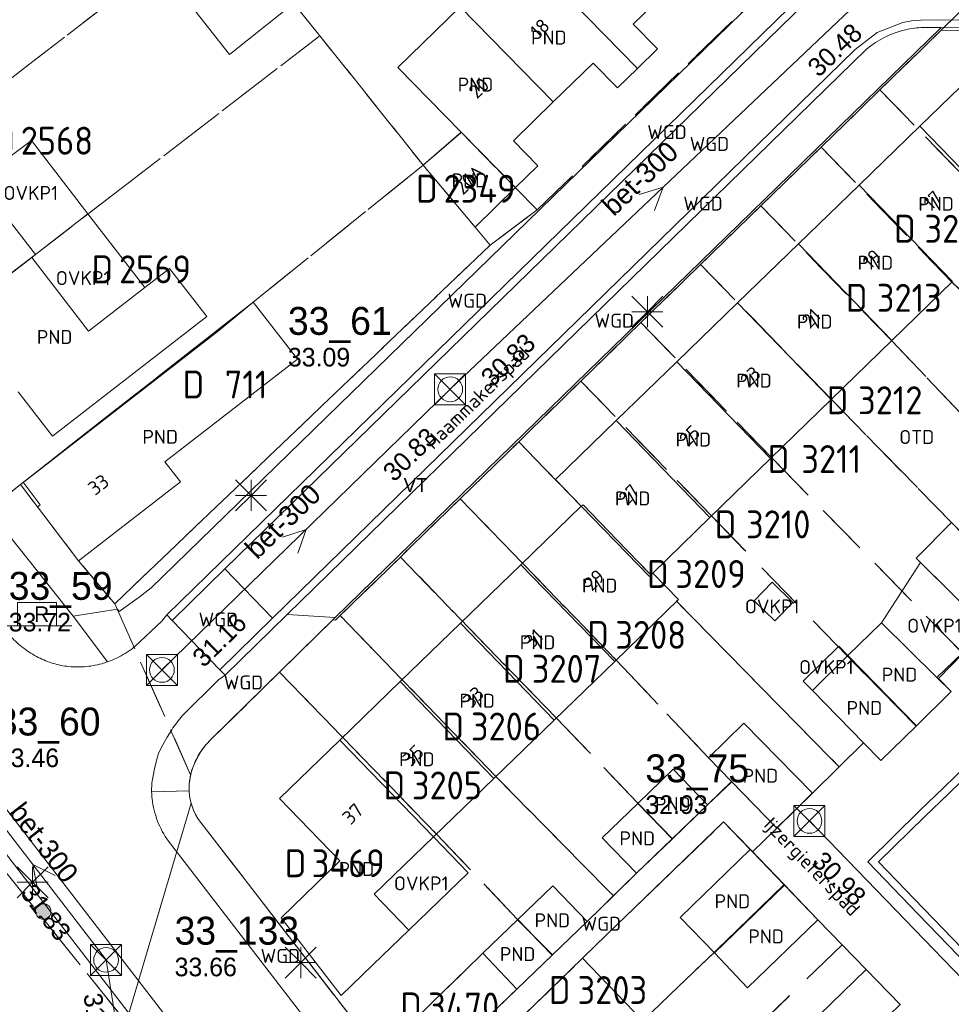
# Model space of a CAD drawing. Header units: metres. Extents: x 207644 to 210135, y 370459 to 373417.
# Tile 150 of 256: x 208443 to 208503, y 372073 to 372136. Entities that reach past the tile are written whole.
import ezdxf
from ezdxf.enums import TextEntityAlignment as Align

# ---------------------------------------------------------------- set-up
doc = ezdxf.new("R2010")
doc.units = ezdxf.units.M
doc.linetypes.add('HIDDEN2', pattern=[4.7625, 3.175, -1.5875])
for name, color, linetype in [('CON_BxH300x300mm', 7, 'Continuous'), ('DMM_BxH300x300mm', 7, 'Continuous'), ('GB', 1, 'Continuous'), ('GB07', 1, 'Continuous'), ('GB11', 1, 'Continuous'), ('INV_BxH300x300mm', 7, 'Continuous'), ('KAD_Niet_vastgesteld_Perceel', 30, 'Continuous'), ('KAD_perceelnummer', 212, 'Continuous'), ('KAD_sectie', 212, 'Continuous'), ('KAD_Vastgesteld_Perceel', 212, 'Continuous'), ('KO_INSPECTIE', 7, 'Continuous'), ('NAR', 7, 'Continuous'), ('NLV_inspectieput', 7, 'Continuous'), ('NNR_inspectieput', 7, 'Continuous'), ('NOD_inspectieput', 7, 'Continuous'), ('ORL', 7, 'Continuous'), ('OTD', 7, 'Continuous'), ('OVKP1', 7, 'Continuous'), ('PIJL', 7, 'Continuous'), ('PND', 7, 'Continuous'), ('WGD', 7, 'Continuous')]:
    doc.layers.add(name, color=color, linetype=linetype)
for name, color, linetype, lineweight in [('GMV', 7, 'Continuous', 25), ('GP1', 7, 'Continuous', 30), ('Q21_lantaarnpaal', 1, 'Continuous', 0), ('Q26_boom', 72, 'Continuous', 0), ('Q28_rioolput', 153, 'Continuous', 0), ('Q89_trottoirkolk_rechts', 153, 'Continuous', 0)]:
    doc.layers.add(name, color=color, linetype=linetype, lineweight=lineweight)
doc.styles.add('ISO', font='isocpeur.ttf', dxfattribs={"height": 1})
doc.styles.add('ISOCP', font='ISOCP.shx', dxfattribs={"height": 1.8})

# ---------------------------------------------------------------- blocks, each defined once
blk = doc.blocks.new('ACMAP_ANN_TEMPLATE_Vastgesteld_Perceelnummer')
at = {"layer": 'KAD_perceelnummer', "style": 'ISOCP'}
blk.add_attdef('Perceelnummer', text='', height=1.8, dxfattribs=at).set_placement((0, 0), align=Align.MIDDLE)
at = {"layer": 'KAD_sectie', "style": 'ISOCP'}
blk.add_attdef('sectie', text='', height=1.8, dxfattribs=at).set_placement((-2.7, 0), align=Align.MIDDLE_RIGHT)
blk = doc.blocks.new('Q21')
for p, q in [((-1, 1), (0, 0)), ((0, 1), (0, 0)), ((0, 0), (1, 1)), ((-1, 0), (0, 0)), ((-1, -1), (0, 0)), ((0, 0), (1, 0)), ((0, 0), (0, -1)), ((0, 0), (1, -1))]:
    blk.add_line(p, q)
blk = doc.blocks.new('Q28')
at = {"linetype": 'Continuous'}
for p, q in [((-1, -1), (1, 1)), ((-1, 1), (1, -1))]:
    blk.add_line(p, q, dxfattribs=at)
blk.add_lwpolyline([(1, 1), (1, -1), (-1, -1), (-1, 1)], close=True)
blk = doc.blocks.new('Q26')
blk.add_hatch(color=256).paths.add_polyline_path([(-0.452, -0.01, 1), (0.548, -0.01, 1)])
blk.add_circle((0.048, -0.01), 0.5)
blk = doc.blocks.new('Q89')
for p, q in [((1, 0), (0, 0)), ((3.5, 0), (4.5, 0))]:
    blk.add_line(p, q)
blk.add_lwpolyline([(1, 0), (3.5, 0), (3.5, 1.5), (1, 1.5), (1, 0)])
blk.add_text('R', height=1).set_placement((2.066, 0.247))

msp = doc.modelspace()

# ---------------------------------------------------------------- linework, layer by layer
at = {"layer": 'CON_BxH300x300mm', "color": 253, "linetype": 'Continuous', "lineweight": 13}
for points in [[(208471.07, 372112.62), (208498.53, 372138.68)], [(208452.47, 372094.52), (208471.07, 372112.62)], [(208448.87, 372075.82), (208439.41, 372088.1)], [(208522.02, 372056.06), (208494.25, 372084.78)], [(208451.5, 372059), (208448.87, 372075.82)]]:
    msp.add_lwpolyline(points, dxfattribs=at)
at = {"layer": 'GB', "color": 253, "linetype": 'Continuous', "lineweight": 13}
for points in [[(208482.864, 372136.175), (208484.976, 372138.237)], [(208467.688, 372133.365), (208471.718, 372137.294)], [(208484.435, 372134.567), (208482.864, 372136.175)], [(208483.149, 372133.31), (208484.435, 372134.567)], [(208477.72, 372131.15), (208480.291, 372133.661)], [(208480.291, 372133.661), (208481.862, 372132.053)], [(208471.784, 372129.197), (208467.688, 372133.365)], [(208481.862, 372132.053), (208483.149, 372133.31)], [(208501.368, 372129.584), (208505.287, 372133.381)], [(208475.148, 372128.638), (208477.72, 372131.15)], [(208469.321, 372127.076), (208471.784, 372129.197)], [(208497.449, 372125.787), (208501.368, 372129.584)], [(208476.72, 372127.028), (208475.148, 372128.638)], [(208472.671, 372123.076), (208469.321, 372127.076)], [(208475.289, 372125.631), (208476.72, 372127.028)], [(208475.289, 372125.631), (208472.671, 372123.076)], [(208493.53, 372121.99), (208497.449, 372125.787)], [(208489.611, 372118.193), (208493.53, 372121.99)], [(208452.963, 372120.404), (208451.372, 372119.175)], [(208455.367, 372117.311), (208452.963, 372120.404)], [(208503.472, 372119.569), (208499.563, 372115.763)], [(208461.209, 372114.558), (208458.361, 372118.247)], [(208485.692, 372114.396), (208489.611, 372118.193)], [(208445.407, 372109.606), (208455.367, 372117.311)], [(208456.12, 372116.381), (208443.596, 372106.679)], [(208499.563, 372115.763), (208495.648, 372111.966)], [(208452.653, 372107.943), (208461.209, 372114.558)], [(208481.773, 372110.599), (208485.692, 372114.396)], [(208443.19, 372112.46), (208445.407, 372109.606)], [(208495.648, 372111.966), (208491.736, 372108.157)], [(208477.854, 372106.802), (208481.773, 372110.599)], [(208453.664, 372106.64), (208452.653, 372107.943)], [(208487.826, 372104.351), (208491.736, 372108.157)], [(208443.596, 372106.679), (208443.518, 372106.618)], [(208443.518, 372106.618), (208444.626, 372105.162)], [(208447.184, 372101.617), (208453.664, 372106.64)], [(208479.524, 372105.078), (208477.854, 372106.802)], [(208444.626, 372105.162), (208444.451, 372105.029)], [(208444.451, 372105.029), (208447.1, 372101.552)], [(208479.524, 372105.078), (208475.629, 372101.307)], [(208484.132, 372100.754), (208487.826, 372104.351)], [(208501.134, 372101.725), (208503.409, 372104.019)], [(208447.1, 372101.552), (208447.184, 372101.617)], [(208475.629, 372101.307), (208471.735, 372097.536)], [(208505.724, 372097.176), (208501.134, 372101.725)], [(208485.792, 372099.065), (208484.132, 372100.754)], [(208481.683, 372095.056), (208485.792, 372099.065)], [(208467.841, 372093.765), (208471.735, 372097.536)], [(208496.733, 372095.447), (208498.898, 372097.546)], [(208481.683, 372095.056), (208477.785, 372091.288)], [(208494.436, 372093.188), (208496.733, 372095.447)], [(208467.841, 372093.765), (208463.947, 372089.994)], [(208502.469, 372094.025), (208503.389, 372093.119)], [(208497.74, 372089.824), (208494.436, 372093.188)], [(208503.389, 372093.119), (208501.148, 372090.923)], [(208473.887, 372087.521), (208477.785, 372091.288)], [(208487.736, 372088.841), (208490.013, 372091.079)], [(208490.013, 372091.079), (208494.436, 372086.566)], [(208498.861, 372088.683), (208501.148, 372090.923)], [(208463.947, 372089.994), (208460.053, 372086.224)], [(208497.74, 372089.824), (208498.861, 372088.683)], [(208489.238, 372087.299), (208487.736, 372088.841)], [(208483.182, 372085.914), (208485.465, 372088.117)], [(208485.465, 372088.117), (208487.68, 372085.822)], [(208473.887, 372087.521), (208469.989, 372083.754)], [(208489.238, 372087.299), (208492.139, 372084.321)], [(208460.053, 372086.224), (208463.952, 372082.203)], [(208494.436, 372086.566), (208492.139, 372084.321)], [(208480.884, 372083.697), (208483.182, 372085.914)], [(208487.68, 372085.822), (208485.393, 372083.615)], [(208469.989, 372083.754), (208466.164, 372080.057)], [(208483.099, 372081.401), (208480.884, 372083.697)], [(208483.099, 372081.401), (208485.393, 372083.615)], [(208490.425, 372082.928), (208485.903, 372078.556)], [(208490.425, 372082.928), (208490.567, 372082.781)], [(208492.647, 372080.627), (208490.567, 372082.781)], [(208463.952, 372082.203), (208460.161, 372078.535)], [(208475.415, 372078.41), (208477.686, 372080.599)], [(208477.686, 372080.599), (208479.903, 372078.298)], [(208492.647, 372080.627), (208494.788, 372078.41)], [(208466.164, 372080.057), (208468.405, 372077.741)], [(208460.161, 372078.535), (208464.035, 372073.516)], [(208473.166, 372076.243), (208475.415, 372078.41)], [(208485.903, 372078.556), (208488.116, 372076.267)], [(208490.257, 372074.023), (208494.788, 372078.41)], [(208466.102, 372075.523), (208468.405, 372077.741)], [(208479.903, 372078.298), (208477.673, 372076.149)], [(208475.377, 372073.937), (208473.166, 372076.243)], [(208473.361, 372069.873), (208479.611, 372075.918)], [(208475.377, 372073.937), (208477.673, 372076.149)], [(208479.611, 372075.918), (208483.489, 372071.885)], [(208488.116, 372076.267), (208490.257, 372074.023)], [(208464.035, 372073.516), (208466.102, 372075.523)], [(208497.914, 372075.188), (208493.363, 372070.781)], [(208497.914, 372075.188), (208500.111, 372072.911)]]:
    msp.add_lwpolyline(points, dxfattribs=at)
at = {"layer": 'GB07', "color": 253, "linetype": 'Continuous', "lineweight": 13}
for points in [[(208483.149, 372133.31), (208475.58, 372141.058)], [(208471.718, 372137.294), (208477.72, 372131.15)], [(208475.289, 372125.631), (208471.784, 372129.197)], [(208501.368, 372129.584), (208507.382, 372123.376)], [(208497.449, 372125.787), (208503.472, 372119.569)], [(208493.53, 372121.99), (208499.563, 372115.763)], [(208435.73, 372114.687), (208444.068, 372121.124)], [(208444.068, 372121.124), (208444.325, 372121.322)], [(208489.611, 372118.193), (208495.648, 372111.966)], [(208485.692, 372114.396), (208491.736, 372108.157)], [(208487.826, 372104.351), (208481.773, 372110.599)], [(208479.524, 372105.078), (208483.917, 372100.544)], [(208475.629, 372101.307), (208481.683, 372095.056)], [(208483.917, 372100.544), (208484.132, 372100.754)], [(208471.735, 372097.536), (208477.785, 372091.288)], [(208498.898, 372097.546), (208502.469, 372094.025)], [(208496.733, 372095.447), (208501.148, 372090.923)], [(208473.887, 372087.521), (208467.841, 372093.765)], [(208463.947, 372089.994), (208469.989, 372083.754)], [(208483.182, 372085.914), (208485.393, 372083.615)], [(208488.116, 372076.267), (208492.647, 372080.627)], [(208475.415, 372078.41), (208477.673, 372076.149)]]:
    msp.add_lwpolyline(points, dxfattribs=at)
at = {"layer": 'GB11', "color": 253, "linetype": 'Continuous', "lineweight": 13}
for points in [[(208454.119, 372137.645), (208456.823, 372134.221)], [(208456.823, 372134.221), (208460.428, 372137.068)], [(208441.627, 372126.854), (208440.615, 372126.062), (208444.325, 372121.322)], [(208447.74, 372116.37), (208444.068, 372121.124)], [(208451.372, 372119.175), (208447.74, 372116.37)], [(208458.361, 372118.247), (208456.12, 372116.381)]]:
    msp.add_lwpolyline(points, dxfattribs=at)
at = {"layer": 'GMV', "color": 253, "linetype": 'Continuous', "lineweight": 13}
for points in [[(208450.64, 372071.995), (208384.744, 372157.407)], [(208452.517, 372100.516), (208495.551, 372142.451)], [(208452.781, 372098.07), (208497.297, 372141.498)], [(208497.492, 372140.994), (208456.529, 372101.032)], [(208500.274, 372136.279), (208498.61, 372135.628)], [(208500.836, 372136.377), (208500.274, 372136.279)], [(208501.406, 372136.42), (208500.836, 372136.377)], [(208502.736, 372136.444), (208501.406, 372136.42)], [(208513.011, 372136.244), (208502.736, 372136.444)], [(208502.752, 372135.944), (208463.658, 372097.906)], [(208498.61, 372135.628), (208497.201, 372134.53)], [(208502.752, 372135.944), (208501.585, 372135.953)], [(208505.037, 372135.9), (208502.752, 372135.944)], [(208497.201, 372134.53), (208459.603, 372097.851)], [(208460.561, 372098.089), (208497.933, 372134.548)], [(208441, 372105.185), (208446.737, 372097.99)], [(208456.529, 372101.032), (208453.127, 372097.713)], [(208459.603, 372097.851), (208456.529, 372101.032)], [(208451.775, 372099.823), (208452.517, 372100.516)], [(208450.995, 372099.21), (208451.775, 372099.823)], [(208449.704, 372098.291), (208450.995, 372099.21)], [(208446.737, 372097.99), (208449.599, 372098.429)], [(208449.599, 372098.429), (208449.704, 372098.291)], [(208452.468, 372097.666), (208452.781, 372098.07)], [(208452.781, 372098.07), (208453.127, 372097.713)], [(208460.561, 372098.089), (208456.55, 372094.176)], [(208463.658, 372097.906), (208460.561, 372098.089)], [(208446.737, 372097.99), (208448.971, 372095.042)], [(208450.723, 372096.026), (208452.468, 372097.666)], [(208456.203, 372094.534), (208453.127, 372097.713)], [(208463.658, 372097.906), (208455.654, 372090.046)], [(208459.603, 372097.851), (208456.203, 372094.534)], [(208502.469, 372094.025), (208505.724, 372097.176)], [(208456.203, 372094.534), (208456.55, 372094.176)], [(208456.115, 372093.877), (208453.786, 372091.548)], [(208456.55, 372094.176), (208456.115, 372093.877)], [(208457.78, 372065.633), (208436.95, 372092.601)], [(208452.803, 372090.184), (208453.101, 372090.659)], [(208452.521, 372089.698), (208452.803, 372090.184)], [(208494.436, 372086.566), (208497.74, 372089.824)], [(208452.243, 372089.123), (208452.326, 372089.319)], [(208452.326, 372089.319), (208452.521, 372089.698)], [(208452.01, 372088.252), (208452.177, 372088.92)], [(208452.177, 372088.92), (208452.243, 372089.123)], [(208451.875, 372087.577), (208452.01, 372088.252)], [(208502.896, 372086.907), (208504.407, 372088.377)], [(208504.732, 372087.994), (208503.221, 372086.524)], [(208487.68, 372085.822), (208489.238, 372087.299)], [(208454.221, 372086.729), (208451.807, 372086.66)], [(208454.221, 372086.729), (208454.246, 372086.404)], [(208501.358, 372085.444), (208502.896, 372086.907)], [(208454.246, 372086.404), (208454.31, 372086.084)], [(208454.31, 372086.084), (208454.401, 372085.771)], [(208503.221, 372086.524), (208501.683, 372085.061)], [(208454.401, 372085.771), (208454.516, 372085.466)], [(208454.516, 372085.466), (208454.639, 372085.2)], [(208498.009, 372082.142), (208501.358, 372085.444)], [(208454.639, 372085.2), (208454.786, 372084.946)], [(208454.786, 372084.946), (208454.952, 372084.704)], [(208454.952, 372084.704), (208455.136, 372084.475)], [(208488.708, 372084.711), (208482.349, 372078.589)], [(208490.425, 372082.928), (208488.708, 372084.711)], [(208501.683, 372085.061), (208498.712, 372082.132)], [(208455.136, 372084.475), (208466.465, 372069.814)], [(208490.567, 372082.781), (208492.139, 372084.321)], [(208466.752, 372065.511), (208452.886, 372083.473)], [(208501.263, 372078.769), (208498.009, 372082.142)], [(208498.712, 372082.132), (208501.598, 372079.14)], [(208481.309, 372079.669), (208483.099, 372081.401)], [(208480.86, 372079.228), (208481.309, 372079.669)], [(208479.903, 372078.298), (208480.86, 372079.228)], [(208501.598, 372079.14), (208521.164, 372058.898)], [(208482.349, 372078.589), (208481.904, 372078.16)], [(208494.788, 372078.41), (208497.914, 372075.188)], [(208521.167, 372058.189), (208501.263, 372078.769)], [(208481.904, 372078.16), (208479.611, 372075.918)], [(208469.501, 372068.254), (208475.377, 372073.937)]]:
    msp.add_lwpolyline(points, dxfattribs=at)
for points in [[(208497.933, 372134.548, -0.122144), (208500.453, 372135.812)], [(208500.453, 372135.812, -0.048494), (208501.585, 372135.953)], [(208442.634, 372096.766, 0.047575), (208443.444, 372095.999)], [(208443.444, 372095.999, 0.043538), (208444.378, 372095.39)], [(208449.711, 372095.364, 0.05505), (208450.723, 372096.026)], [(208444.378, 372095.39, 0.04159), (208445.326, 372094.981)], [(208445.326, 372094.981, 0.052593), (208446.334, 372094.754)], [(208447.468, 372094.726, 0.052729), (208448.586, 372094.921)], [(208448.586, 372094.921, 0.018776), (208448.971, 372095.042)], [(208448.971, 372095.042, 0.035475), (208449.711, 372095.364)], [(208446.334, 372094.754, 0.049396), (208447.468, 372094.726)], [(208453.101, 372090.659, -0.037976), (208453.786, 372091.548)], [(208455.654, 372090.046, 0.060002), (208454.996, 372089.272)], [(208454.996, 372089.272, 0.050202), (208454.521, 372088.374)], [(208454.521, 372088.374, 0.053443), (208454.286, 372087.567)], [(208451.807, 372086.66, -0.047961), (208451.875, 372087.577)], [(208454.286, 372087.567, 0.051374), (208454.221, 372086.729)], [(208451.84, 372086.201, -0.023998), (208451.807, 372086.66)], [(208452.192, 372084.772, -0.060152), (208451.84, 372086.201)], [(208452.886, 372083.473, -0.064704), (208452.192, 372084.772)]]:
    msp.add_lwpolyline(points, format="xyb", dxfattribs=at)
at = {"layer": 'GP1', "color": 253, "linetype": 'Continuous', "lineweight": 13}
for points in [[(208441.627, 372126.854), (208444.047, 372128.658)], [(208444.047, 372128.658), (208447.701, 372123.928)], [(208444.325, 372121.322), (208447.701, 372123.928)], [(208451.372, 372119.175), (208447.701, 372123.928)], [(208498.898, 372097.546), (208501.419, 372101.443)], [(208501.419, 372101.443), (208505.724, 372097.176)], [(208493.177, 372098.875), (208491.838, 372100.17), (208490.681, 372098.974), (208492.02, 372097.679), (208493.177, 372098.875)], [(208494.436, 372093.188), (208493.846, 372093.788), (208496.143, 372096.047), (208496.733, 372095.447)], [(208469.989, 372083.754), (208472.237, 372081.432)], [(208472.237, 372081.432), (208468.405, 372077.741)]]:
    msp.add_lwpolyline(points, dxfattribs=at)
at = {"layer": 'KAD_Niet_vastgesteld_Perceel', "color": 253, "linetype": 'HIDDEN2', "lineweight": 13}
msp.add_lwpolyline([(208441.818, 372105.286), (208443.344, 372106.481), (208447.1, 372101.552), (208449.424, 372098.778), (208454.325, 372087.756), (208454.286, 372087.567), (208454.232, 372087.15), (208454.221, 372086.729), (208454.247, 372086.404), (208454.31, 372086.084), (208454.356, 372085.916), (208450.173, 372071.786), (208438.713, 372086.075)], dxfattribs=at)
at = {"layer": 'KAD_Vastgesteld_Perceel', "color": 253, "linetype": 'HIDDEN2', "lineweight": 13}
for points in [[(208488.4, 372160.9), (208488.367, 372157.443), (208492.713, 372153.019), (208495.695, 372153.017), (208495.551, 372142.451), (208476.68, 372124.189), (208475.276, 372125.619), (208471.784, 372129.197), (208469.321, 372127.076), (208462.658, 372135.424), (208457.79, 372141.509), (208465.636, 372149.157), (208450.735, 372164.668), (208469.438, 372179.615), (208477.784, 372171.042), (208478.562, 372171.057), (208488.4, 372160.9)], [(208421.631, 372131.172), (208436.485, 372142.508), (208439.701, 372144.969), (208439.613, 372145.079), (208449.161, 372152.412), (208452.491, 372148.065), (208456.405, 372143.222), (208443.672, 372133.392), (208428.831, 372121.93), (208421.631, 372131.172)], [(208434.953, 372114.087), (208428.831, 372121.93), (208443.672, 372133.392), (208456.405, 372143.222), (208457.79, 372141.509), (208462.658, 372135.424), (208449.851, 372125.571), (208444.136, 372121.175), (208434.953, 372114.087)], [(208498.795, 372131.938), (208502.751, 372135.79), (208505.082, 372135.741), (208515.645, 372124.843), (208520.595, 372129.676), (208522.859, 372127.325), (208522.92, 372127.263), (208512.864, 372117.511), (208510.658, 372119.823), (208507.267, 372123.196), (208498.795, 372131.938)], [(208434.953, 372114.087), (208444.136, 372121.175), (208449.851, 372125.571), (208462.658, 372135.424), (208469.321, 372127.076), (208458.361, 372118.247), (208443.344, 372106.481), (208441.818, 372105.286), (208436.628, 372111.941), (208434.953, 372114.087)], [(208498.795, 372131.938), (208507.267, 372123.196), (208510.658, 372119.823), (208512.864, 372117.511), (208510.616, 372115.332), (208509.252, 372114.01), (208503.464, 372119.511), (208495.002, 372128.244), (208498.795, 372131.938)], [(208473.643, 372121.917), (208472.67, 372123.077), (208469.321, 372127.076), (208471.784, 372129.197), (208475.276, 372125.619), (208476.68, 372124.189), (208473.643, 372121.917)], [(208495.002, 372128.244), (208503.464, 372119.511), (208509.252, 372114.01), (208510.404, 372112.878), (208508.571, 372111.01), (208506.267, 372108.795), (208504.011, 372111.065), (208499.567, 372115.736), (208491.115, 372124.459), (208495.002, 372128.244)], [(208443.344, 372106.481), (208458.361, 372118.247), (208469.321, 372127.076), (208472.67, 372123.077), (208473.643, 372121.917), (208449.424, 372098.778), (208447.1, 372101.552), (208443.344, 372106.481)], [(208506.267, 372108.795), (208510.201, 372104.836), (208509.47, 372104.108), (208511.139, 372102.41), (208510.237, 372101.545), (208507.988, 372099.368), (208503.471, 372103.955), (208495.671, 372111.961), (208487.228, 372120.674), (208491.115, 372124.459), (208499.567, 372115.736), (208504.011, 372111.065), (208506.267, 372108.795)], [(208507.988, 372099.368), (208505.724, 372097.176), (208504.151, 372095.571), (208491.803, 372108.214), (208483.37, 372116.918), (208487.228, 372120.674), (208495.671, 372111.961), (208503.471, 372103.955), (208507.988, 372099.368)], [(208504.151, 372095.571), (208502.569, 372093.956), (208503.389, 372093.119), (208501.125, 372090.901), (208496.692, 372095.407), (208487.928, 372104.459), (208479.505, 372113.152), (208482.449, 372116.021), (208483.37, 372116.918), (208491.803, 372108.214), (208504.151, 372095.571)], [(208497.742, 372089.826), (208496.16, 372088.266), (208485.674, 372098.95), (208485.792, 372099.065), (208484.132, 372100.754), (208484.012, 372100.644), (208479.638, 372105.171), (208479.524, 372105.078), (208475.491, 372109.24), (208479.505, 372113.152), (208487.928, 372104.459), (208496.692, 372095.407), (208501.125, 372090.901), (208498.861, 372088.683), (208497.742, 372089.826)], [(208494.436, 372086.566), (208492.139, 372084.321), (208489.225, 372087.313), (208487.736, 372088.841), (208481.783, 372095.154), (208471.71, 372105.556), (208475.491, 372109.24), (208479.524, 372105.078), (208479.638, 372105.171), (208484.012, 372100.644), (208484.132, 372100.754), (208485.792, 372099.065), (208485.674, 372098.95), (208496.16, 372088.266), (208494.436, 372086.566)], [(208489.225, 372087.313), (208485.405, 372083.627), (208483.182, 372085.928), (208477.918, 372091.411), (208467.856, 372101.801), (208471.71, 372105.556), (208481.783, 372095.154), (208487.736, 372088.841), (208489.225, 372087.313)], [(208463.974, 372098.019), (208467.856, 372101.801), (208477.918, 372091.411), (208483.182, 372085.928), (208485.405, 372083.627), (208483.099, 372081.401), (208481.595, 372079.94), (208474.023, 372087.64), (208463.974, 372098.019)], [(208463.488, 372097.739), (208463.675, 372097.728), (208463.974, 372098.019), (208474.023, 372087.64), (208481.595, 372079.94), (208479.903, 372078.298), (208477.646, 372076.123), (208475.426, 372078.421), (208475.419, 372078.429), (208470.187, 372083.925), (208460.065, 372094.377), (208463.488, 372097.739)], [(208419.855, 372075.642), (208416.876, 372077.27), (208420.808, 372080.25), (208433.607, 372090.418), (208437.703, 372085.262), (208438.713, 372086.075), (208450.173, 372071.786), (208446.023, 372061.435), (208440.417, 372064.475), (208440.139, 372064.625), (208434.058, 372067.92), (208427.982, 372071.216), (208419.855, 372075.642)], [(208474.354, 372063.039), (208470.542, 372067.029), (208473.363, 372069.871), (208479.61, 372075.92), (208481.904, 372078.16), (208482.35, 372078.588), (208488.708, 372084.711), (208490.436, 372082.933), (208492.612, 372080.671), (208488.09, 372076.294), (208483.487, 372071.886), (208474.354, 372063.039)], [(208492.612, 372080.671), (208494.788, 372078.41), (208496.354, 372076.795), (208487.252, 372067.993), (208478.098, 372059.122), (208474.354, 372063.039), (208483.487, 372071.886), (208488.09, 372076.294), (208492.612, 372080.671)], [(208475.426, 372078.421), (208477.646, 372076.123), (208475.377, 372073.937), (208469.434, 372068.188), (208468.419, 372067.207), (208466.531, 372069.726), (208469.884, 372073.037), (208473.166, 372076.243), (208475.426, 372078.421)], [(208487.252, 372067.993), (208496.354, 372076.795), (208497.914, 372075.188), (208500.094, 372072.929), (208495.56, 372068.551), (208490.998, 372064.121), (208481.818, 372055.228), (208478.098, 372059.122), (208487.252, 372067.993)]]:
    msp.add_lwpolyline(points, close=True, dxfattribs=at)
for points in [[(208525.309, 372158.265), (208502.751, 372135.79), (208498.795, 372131.938), (208495.002, 372128.244), (208491.115, 372124.459), (208487.228, 372120.674), (208483.37, 372116.918), (208482.449, 372116.021), (208479.505, 372113.152), (208475.491, 372109.24), (208471.71, 372105.556), (208467.856, 372101.801), (208463.974, 372098.019), (208463.675, 372097.728), (208463.488, 372097.739), (208460.065, 372094.377), (208455.654, 372090.046), (208455.302, 372089.678), (208454.996, 372089.272), (208454.736, 372088.835), (208454.521, 372088.374), (208454.409, 372088.069), (208454.325, 372087.756), (208454.325, 372087.756), (208449.424, 372098.778), (208473.643, 372121.917), (208476.68, 372124.189), (208495.551, 372142.451)], [(208559.958, 372060.501), (208556.216, 372064.351), (208553.078, 372067.581), (208553.074, 372069.11), (208548.113, 372089.249), (208547.934, 372092.089), (208537.919, 372102.399), (208542.598, 372106.953), (208540.396, 372109.245), (208540.374, 372109.268), (208539.31, 372110.36), (208539.273, 372110.397), (208535.389, 372114.402), (208531.625, 372118.285), (208527.871, 372122.158), (208523.963, 372126.188), (208522.92, 372127.263), (208522.859, 372127.325), (208520.595, 372129.676), (208515.645, 372124.843), (208505.082, 372135.741), (208502.751, 372135.79), (208525.309, 372158.265)], [(208469.434, 372068.188), (208475.377, 372073.937), (208477.646, 372076.123), (208477.646, 372076.123), (208479.903, 372078.298), (208481.595, 372079.94), (208483.099, 372081.401), (208485.405, 372083.627), (208489.225, 372087.313), (208492.139, 372084.321), (208494.436, 372086.566), (208496.16, 372088.266), (208497.742, 372089.826), (208498.861, 372088.683), (208501.125, 372090.901), (208503.389, 372093.119), (208502.569, 372093.956), (208504.151, 372095.571)], [(208466.462, 372069.819), (208455.136, 372084.475), (208455.136, 372084.475), (208454.952, 372084.704), (208454.786, 372084.946), (208454.64, 372085.2), (208454.516, 372085.466), (208454.356, 372085.916), (208454.31, 372086.084), (208454.247, 372086.404), (208454.221, 372086.729), (208454.232, 372087.15), (208454.286, 372087.567), (208454.325, 372087.756), (208454.409, 372088.069), (208454.521, 372088.374), (208454.736, 372088.835), (208454.996, 372089.272), (208455.302, 372089.678), (208455.654, 372090.046), (208460.065, 372094.377), (208470.187, 372083.925), (208475.419, 372078.429), (208475.426, 372078.421), (208473.166, 372076.243), (208469.884, 372073.037), (208466.531, 372069.726)], [(208450.173, 372071.786), (208454.356, 372085.916), (208454.516, 372085.466), (208454.64, 372085.2), (208454.786, 372084.946), (208454.952, 372084.704), (208455.136, 372084.475), (208455.136, 372084.475), (208466.462, 372069.819)], [(208500.094, 372072.929), (208497.914, 372075.188), (208496.354, 372076.795), (208494.788, 372078.41), (208492.612, 372080.671), (208490.436, 372082.933), (208488.708, 372084.711), (208482.35, 372078.588), (208481.904, 372078.16), (208479.61, 372075.92), (208473.363, 372069.871)]]:
    msp.add_lwpolyline(points, dxfattribs=at)
at = {"layer": 'NOD_inspectieput', "color": 253, "lineweight": 13}
for centre in [(208471.07, 372112.62), (208452.47, 372094.52), (208494.25, 372084.78), (208448.87, 372075.82)]:
    msp.add_circle(centre, 0.8, dxfattribs=at)
at = {"layer": 'PIJL', "color": 253, "lineweight": 13}
for points in [[(208483.26, 372125.18), (208484.8, 372125.65), (208484.25, 372124.14)], [(208460.24, 372103.08), (208461.77, 372103.57), (208461.24, 372102.05)], [(208445.59, 372081.26), (208444.14, 372081.96), (208444.45, 372080.38)]]:
    msp.add_lwpolyline(points, dxfattribs=at)

# ---------------------------------------------------------------- block references
at = {"layer": 'KAD_Vastgesteld_Perceel', "color": 253, "linetype": 'HIDDEN2', "lineweight": 13}
ref = msp.add_blockref('ACMAP_ANN_TEMPLATE_Vastgesteld_Perceelnummer', (208445.698, 372128.655), dxfattribs=at)
ref.add_attrib('Perceelnummer', '2568', dxfattribs={"layer": 'KAD_perceelnummer', "lineweight": 13, "height": 1.8, "style": 'ISOCP'}).set_placement((208445.698, 372128.655), align=Align.MIDDLE)
ref.add_attrib('sectie', 'D', dxfattribs={"layer": 'KAD_sectie', "lineweight": 13, "height": 1.8, "style": 'ISOCP'}).set_placement((208442.998, 372128.655), align=Align.MIDDLE_RIGHT)
ref = msp.add_blockref('ACMAP_ANN_TEMPLATE_Vastgesteld_Perceelnummer', (208472.965, 372125.557), dxfattribs=at)
ref.add_attrib('Perceelnummer', '2349', dxfattribs={"layer": 'KAD_perceelnummer', "lineweight": 13, "height": 1.8, "style": 'ISOCP'}).set_placement((208472.965, 372125.557), align=Align.MIDDLE)
ref.add_attrib('sectie', 'D', dxfattribs={"layer": 'KAD_sectie', "lineweight": 13, "height": 1.8, "style": 'ISOCP'}).set_placement((208470.265, 372125.557), align=Align.MIDDLE_RIGHT)
ref = msp.add_blockref('ACMAP_ANN_TEMPLATE_Vastgesteld_Perceelnummer', (208503.799, 372122.974), dxfattribs=at)
ref.add_attrib('Perceelnummer', '3214', dxfattribs={"layer": 'KAD_perceelnummer', "lineweight": 13, "height": 1.8, "style": 'ISOCP'}).set_placement((208503.799, 372122.974), align=Align.MIDDLE)
ref.add_attrib('sectie', 'D', dxfattribs={"layer": 'KAD_sectie', "lineweight": 13, "height": 1.8, "style": 'ISOCP'}).set_placement((208501.099, 372122.974), align=Align.MIDDLE_RIGHT)
ref = msp.add_blockref('ACMAP_ANN_TEMPLATE_Vastgesteld_Perceelnummer', (208452.026, 372120.355), dxfattribs=at)
ref.add_attrib('Perceelnummer', '2569', dxfattribs={"layer": 'KAD_perceelnummer', "lineweight": 13, "height": 1.8, "style": 'ISOCP'}).set_placement((208452.026, 372120.355), align=Align.MIDDLE)
ref.add_attrib('sectie', 'D', dxfattribs={"layer": 'KAD_sectie', "lineweight": 13, "height": 1.8, "style": 'ISOCP'}).set_placement((208449.326, 372120.355), align=Align.MIDDLE_RIGHT)
ref = msp.add_blockref('ACMAP_ANN_TEMPLATE_Vastgesteld_Perceelnummer', (208500.689, 372118.52), dxfattribs=at)
ref.add_attrib('Perceelnummer', '3213', dxfattribs={"layer": 'KAD_perceelnummer', "lineweight": 13, "height": 1.8, "style": 'ISOCP'}).set_placement((208500.689, 372118.52), align=Align.MIDDLE)
ref.add_attrib('sectie', 'D', dxfattribs={"layer": 'KAD_sectie', "lineweight": 13, "height": 1.8, "style": 'ISOCP'}).set_placement((208497.989, 372118.52), align=Align.MIDDLE_RIGHT)
ref = msp.add_blockref('ACMAP_ANN_TEMPLATE_Vastgesteld_Perceelnummer', (208457.902, 372112.927), dxfattribs=at)
ref.add_attrib('Perceelnummer', '711', dxfattribs={"layer": 'KAD_perceelnummer', "lineweight": 13, "height": 1.8, "style": 'ISOCP'}).set_placement((208457.902, 372112.927), align=Align.MIDDLE)
ref.add_attrib('sectie', 'D', dxfattribs={"layer": 'KAD_sectie', "lineweight": 13, "height": 1.8, "style": 'ISOCP'}).set_placement((208455.202, 372112.927), align=Align.MIDDLE_RIGHT)
ref = msp.add_blockref('ACMAP_ANN_TEMPLATE_Vastgesteld_Perceelnummer', (208499.461, 372111.914), dxfattribs=at)
ref.add_attrib('Perceelnummer', '3212', dxfattribs={"layer": 'KAD_perceelnummer', "lineweight": 13, "height": 1.8, "style": 'ISOCP'}).set_placement((208499.461, 372111.914), align=Align.MIDDLE)
ref.add_attrib('sectie', 'D', dxfattribs={"layer": 'KAD_sectie', "lineweight": 13, "height": 1.8, "style": 'ISOCP'}).set_placement((208496.761, 372111.914), align=Align.MIDDLE_RIGHT)
ref = msp.add_blockref('ACMAP_ANN_TEMPLATE_Vastgesteld_Perceelnummer', (208495.652, 372108.122), dxfattribs=at)
ref.add_attrib('Perceelnummer', '3211', dxfattribs={"layer": 'KAD_perceelnummer', "lineweight": 13, "height": 1.8, "style": 'ISOCP'}).set_placement((208495.652, 372108.122), align=Align.MIDDLE)
ref.add_attrib('sectie', 'D', dxfattribs={"layer": 'KAD_sectie', "lineweight": 13, "height": 1.8, "style": 'ISOCP'}).set_placement((208492.952, 372108.122), align=Align.MIDDLE_RIGHT)
ref = msp.add_blockref('ACMAP_ANN_TEMPLATE_Vastgesteld_Perceelnummer', (208492.234, 372103.91), dxfattribs=at)
ref.add_attrib('Perceelnummer', '3210', dxfattribs={"layer": 'KAD_perceelnummer', "lineweight": 13, "height": 1.8, "style": 'ISOCP'}).set_placement((208492.234, 372103.91), align=Align.MIDDLE)
ref.add_attrib('sectie', 'D', dxfattribs={"layer": 'KAD_sectie', "lineweight": 13, "height": 1.8, "style": 'ISOCP'}).set_placement((208489.534, 372103.91), align=Align.MIDDLE_RIGHT)
ref = msp.add_blockref('ACMAP_ANN_TEMPLATE_Vastgesteld_Perceelnummer', (208487.867, 372100.709), dxfattribs=at)
ref.add_attrib('Perceelnummer', '3209', dxfattribs={"layer": 'KAD_perceelnummer', "lineweight": 13, "height": 1.8, "style": 'ISOCP'}).set_placement((208487.867, 372100.709), align=Align.MIDDLE)
ref.add_attrib('sectie', 'D', dxfattribs={"layer": 'KAD_sectie', "lineweight": 13, "height": 1.8, "style": 'ISOCP'}).set_placement((208485.167, 372100.709), align=Align.MIDDLE_RIGHT)
ref = msp.add_blockref('ACMAP_ANN_TEMPLATE_Vastgesteld_Perceelnummer', (208484.006, 372096.781), dxfattribs=at)
ref.add_attrib('Perceelnummer', '3208', dxfattribs={"layer": 'KAD_perceelnummer', "lineweight": 13, "height": 1.8, "style": 'ISOCP'}).set_placement((208484.006, 372096.781), align=Align.MIDDLE)
ref.add_attrib('sectie', 'D', dxfattribs={"layer": 'KAD_sectie', "lineweight": 13, "height": 1.8, "style": 'ISOCP'}).set_placement((208481.306, 372096.781), align=Align.MIDDLE_RIGHT)
ref = msp.add_blockref('ACMAP_ANN_TEMPLATE_Vastgesteld_Perceelnummer', (208478.576, 372094.592), dxfattribs=at)
ref.add_attrib('Perceelnummer', '3207', dxfattribs={"layer": 'KAD_perceelnummer', "lineweight": 13, "height": 1.8, "style": 'ISOCP'}).set_placement((208478.576, 372094.592), align=Align.MIDDLE)
ref.add_attrib('sectie', 'D', dxfattribs={"layer": 'KAD_sectie', "lineweight": 13, "height": 1.8, "style": 'ISOCP'}).set_placement((208475.876, 372094.592), align=Align.MIDDLE_RIGHT)
ref = msp.add_blockref('ACMAP_ANN_TEMPLATE_Vastgesteld_Perceelnummer', (208474.666, 372090.871), dxfattribs=at)
ref.add_attrib('Perceelnummer', '3206', dxfattribs={"layer": 'KAD_perceelnummer', "lineweight": 13, "height": 1.8, "style": 'ISOCP'}).set_placement((208474.666, 372090.871), align=Align.MIDDLE)
ref.add_attrib('sectie', 'D', dxfattribs={"layer": 'KAD_sectie', "lineweight": 13, "height": 1.8, "style": 'ISOCP'}).set_placement((208471.966, 372090.871), align=Align.MIDDLE_RIGHT)
ref = msp.add_blockref('ACMAP_ANN_TEMPLATE_Vastgesteld_Perceelnummer', (208470.861, 372087.071), dxfattribs=at)
ref.add_attrib('Perceelnummer', '3205', dxfattribs={"layer": 'KAD_perceelnummer', "lineweight": 13, "height": 1.8, "style": 'ISOCP'}).set_placement((208470.861, 372087.071), align=Align.MIDDLE)
ref.add_attrib('sectie', 'D', dxfattribs={"layer": 'KAD_sectie', "lineweight": 13, "height": 1.8, "style": 'ISOCP'}).set_placement((208468.161, 372087.071), align=Align.MIDDLE_RIGHT)
ref = msp.add_blockref('ACMAP_ANN_TEMPLATE_Vastgesteld_Perceelnummer', (208464.49, 372082.052), dxfattribs=at)
ref.add_attrib('Perceelnummer', '3469', dxfattribs={"layer": 'KAD_perceelnummer', "lineweight": 13, "height": 1.8, "style": 'ISOCP'}).set_placement((208464.49, 372082.052), align=Align.MIDDLE)
ref.add_attrib('sectie', 'D', dxfattribs={"layer": 'KAD_sectie', "lineweight": 13, "height": 1.8, "style": 'ISOCP'}).set_placement((208461.79, 372082.052), align=Align.MIDDLE_RIGHT)
ref = msp.add_blockref('ACMAP_ANN_TEMPLATE_Vastgesteld_Perceelnummer', (208481.531, 372073.875), dxfattribs=at)
ref.add_attrib('Perceelnummer', '3203', dxfattribs={"layer": 'KAD_perceelnummer', "lineweight": 13, "height": 1.8, "style": 'ISOCP'}).set_placement((208481.531, 372073.875), align=Align.MIDDLE)
ref.add_attrib('sectie', 'D', dxfattribs={"layer": 'KAD_sectie', "lineweight": 13, "height": 1.8, "style": 'ISOCP'}).set_placement((208478.831, 372073.875), align=Align.MIDDLE_RIGHT)
ref = msp.add_blockref('ACMAP_ANN_TEMPLATE_Vastgesteld_Perceelnummer', (208471.937, 372072.814), dxfattribs=at)
ref.add_attrib('Perceelnummer', '3470', dxfattribs={"layer": 'KAD_perceelnummer', "lineweight": 13, "height": 1.8, "style": 'ISOCP'}).set_placement((208471.937, 372072.814), align=Align.MIDDLE)
ref.add_attrib('sectie', 'D', dxfattribs={"layer": 'KAD_sectie', "lineweight": 13, "height": 1.8, "style": 'ISOCP'}).set_placement((208469.237, 372072.814), align=Align.MIDDLE_RIGHT)
at = {"layer": 'Q21_lantaarnpaal', "color": 253}
for p in [(208483.792, 372117.62), (208458.224, 372105.776), (208444.122, 372080.826), (208461.425, 372075.643)]:
    msp.add_blockref('Q21', p, dxfattribs=at)
at = {"layer": 'Q26_boom', "color": 253}
msp.add_blockref('Q26', (208444.767, 372078.95), dxfattribs=at)
at = {"layer": 'Q28_rioolput', "color": 253}
for p in [(208471.067, 372112.621), (208452.474, 372094.515), (208494.247, 372084.78), (208448.866, 372075.804)]:
    msp.add_blockref('Q28', p, dxfattribs=at)
at = {"layer": 'Q89_trottoirkolk_rechts', "color": 253}
msp.add_blockref('Q89', (208442.164, 372097.371), dxfattribs=at)

# ---------------------------------------------------------------- texts
at = {"layer": 'DMM_BxH300x300mm', "color": 253, "lineweight": 13}
for rotation, p in [(43.5, (208481.62, 372123.72)), (44.22, (208458.61, 372101.59)), (307.61, (208442.54, 372085.32))]:
    msp.add_text('bet-300', height=1.3, rotation=rotation, dxfattribs=at).set_placement(p)
at = {"layer": 'INV_BxH300x300mm', "color": 253, "lineweight": 13}
for s, rotation, p in [('30.48', 43.5, (208494.84, 372132.69)), ('30.83', 43.5, (208473.76, 372112.69)), ('30.83', 44.22, (208467.45, 372106.59)), ('31.16', 44.22, (208455.16, 372094.62)), ('30.98', 314.04, (208494.35, 372082.09)), ('31.83', 307.61, (208443.29, 372080.11)), ('31.84', 278.89, (208447.4, 372073.57))]:
    msp.add_text(s, height=1.2, rotation=rotation, dxfattribs=at).set_placement(p)
at = {"layer": 'KO_INSPECTIE', "color": 253, "lineweight": 13}
msp.add_text('VT', height=0.9, dxfattribs=at).set_placement((208468.07, 372106))
at = {"layer": 'NAR', "color": 253, "linetype": 'Continuous', "lineweight": 13, "style": 'ISO'}
for s, rotation, p in [('18', 44.3, (208476.855, 372135.896)), ('20', 44.3, (208472.92, 372132.053)), ('20A', 44.3, (208472.306, 372126.137)), ('17', 44.1, (208502.192, 372124.813)), ('19', 44.1, (208498.273, 372121.016)), ('21', 44.1, (208494.359, 372117.224)), ('23', 44.1, (208490.438, 372113.425)), ('25', 44.1, (208486.516, 372109.625)), ('33', 37.3, (208448.384, 372106.467)), ('27', 44.1, (208482.597, 372105.828)), ('29', 44.1, (208480.36, 372100.32)), ('31', 44.1, (208476.458, 372096.542)), ('33', 44.1, (208472.571, 372092.778)), ('35', 44.1, (208468.677, 372089.007)), ('37', 44.1, (208464.784, 372085.237))]:
    msp.add_text(s, height=0.9, rotation=rotation, dxfattribs=at).set_placement(p, align=Align.MIDDLE_CENTER)
at = {"layer": 'NLV_inspectieput', "color": 253, "lineweight": 13}
for s, p in [('33.09', (208460.6, 372114.09)), ('33.72', (208442.59, 372097)), ('33.46', (208441.82, 372088.25)), ('32.93', (208483.66, 372085.23)), ('33.66', (208453.29, 372074.76))]:
    msp.add_text(s, height=1.2, dxfattribs=at).set_placement(p)
at = {"layer": 'NNR_inspectieput', "color": 253, "lineweight": 13}
for s, p in [('33_61', (208460.6, 372116.13)), ('33_59', (208442.59, 372099.04)), ('33_60', (208441.82, 372090.29)), ('33_75', (208483.66, 372087.27)), ('33_133', (208453.29, 372076.8))]:
    msp.add_text(s, height=1.8, dxfattribs=at).set_placement(p)
at = {"layer": 'ORL', "color": 253, "linetype": 'Continuous', "lineweight": 13, "style": 'ISO'}
for s, rotation, p in [('Haammakerspad', 44.3, (208472.812, 372112.079)), ('Ijzergieterspad', 314, (208494.418, 372081.833))]:
    msp.add_text(s, height=0.9, rotation=rotation, dxfattribs=at).set_placement(p, align=Align.MIDDLE_CENTER)
at = {"layer": 'OTD', "color": 253, "linetype": 'Continuous', "lineweight": 13, "style": 'ISO'}
msp.add_text('OTD', height=0.9, dxfattribs=at).set_placement((208501.167, 372109.542), align=Align.MIDDLE_CENTER)
at = {"layer": 'OVKP1', "color": 253, "linetype": 'Continuous', "lineweight": 13, "style": 'ISO'}
for p in [(208444.009, 372125.281), (208447.388, 372119.792), (208491.844, 372098.613), (208502.311, 372097.37), (208495.336, 372094.7), (208469.201, 372080.75)]:
    msp.add_text('OVKP1', height=0.9, dxfattribs=at).set_placement(p, align=Align.MIDDLE_CENTER)
at = {"layer": 'PND', "color": 253, "linetype": 'Continuous', "lineweight": 13, "style": 'ISO'}
for p in [(208477.434, 372135.302), (208472.704, 372132.273), (208472.305, 372126.09), (208502.416, 372124.581), (208498.501, 372120.78), (208494.587, 372116.98), (208445.549, 372115.992), (208490.67, 372113.179), (208452.364, 372109.552), (208486.755, 372109.378), (208482.84, 372105.577), (208480.711, 372099.957), (208476.709, 372096.296), (208500.061, 372094.218), (208472.813, 372092.527), (208497.792, 372092.067), (208468.917, 372088.758), (208491.086, 372087.693), (208485.431, 372085.868), (208483.139, 372083.657), (208465.021, 372081.679), (208489.275, 372079.599), (208477.659, 372078.368), (208491.452, 372077.329), (208475.42, 372076.192)]:
    msp.add_text('PND', height=0.9, dxfattribs=at).set_placement(p, align=Align.MIDDLE_CENTER)
at = {"layer": 'WGD', "color": 253, "linetype": 'Continuous', "lineweight": 13, "style": 'ISO'}
for p in [(208485.055, 372129.208), (208487.795, 372128.444), (208487.379, 372124.6), (208472.175, 372118.331), (208481.657, 372117.045), (208456.111, 372097.771), (208457.733, 372093.709), (208480.82, 372078.145), (208460.113, 372076.073)]:
    msp.add_text('WGD', height=0.9, dxfattribs=at).set_placement(p, align=Align.MIDDLE_CENTER)

doc.saveas('drawing.dxf')
